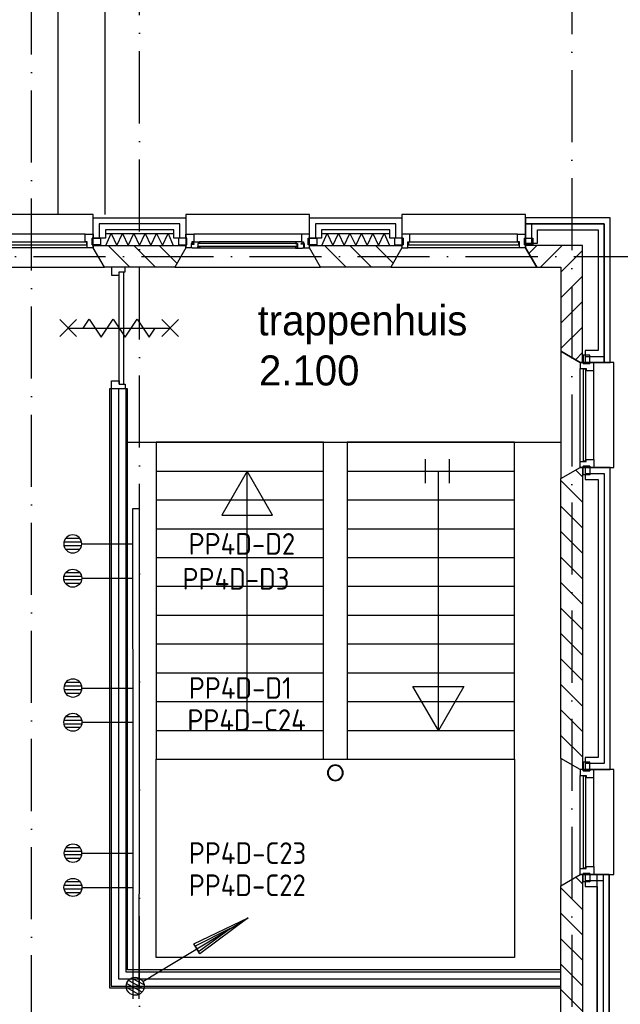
# Model space of a CAD drawing. Header units: millimetres. Extents: x 50250 to 324922, y 191 to 84291.
# Tile 42 of 44: x 230707 to 235709, y 51635 to 59834. Entities that reach past the tile are written whole.
import ezdxf
from ezdxf.enums import TextEntityAlignment as Align

# ---------------------------------------------------------------- set-up
doc = ezdxf.new("R2010")
doc.units = ezdxf.units.MM
doc.header["$LTSCALE"] = 100
doc.linetypes.add('DASHDOT', pattern=[9, 6, -1.5, 0, -1.5])
doc.layers.get('0').update_dxf_attribs({"linetype": 'CONTINUOUS'})
for name, color, linetype in [('AL$1----_ALGEMEEN', 7, 'CONTINUOUS'), ('AL$7----_STRAMIEN', 1, 'DASHDOT'), ('AL21----_BUITENWAND', 4, 'CONTINUOUS'), ('AL21K---_ISOLATIE', 1, 'CONTINUOUS'), ('AL22----_BINNENWAND', 7, 'CONTINUOUS'), ('AL24----_TRAPPEN', 7, 'CONTINUOUS'), ('AL27----_DAKEN', 7, 'CONTINUOUS'), ('AL28----_KONSTRUKTIE', 3, 'CONTINUOUS'), ('AL31----_BUITENKOZ', 7, 'CONTINUOUS'), ('AL32----_BINNENKOZ', 7, 'CONTINUOUS'), ('AL65----_BEVEILIGING', 7, 'CONTINUOUS'), ('ALL-----_REFLIJNEN', 8, 'CONTINUOUS'), ('ALXA3---_VOLZWART', 14, 'CONTINUOUS'), ('ALXAB---_PREFABBETON', 1, 'CONTINUOUS'), ('BOUW', 8, 'CONTINUOUS'), ('EB6441--_ATTRIB', 2, 'CONTINUOUS'), ('EL6126--_PVR', 3, 'CONTINUOUS'), ('EL61303-_WANDGOOT', 3, 'CONTINUOUS'), ('EL6441--_DATACOM', 3, 'CONTINUOUS')]:
    doc.layers.add(name, color=color, linetype=linetype)
doc.styles.add('1_8', font='ISO', dxfattribs={"height": 1.8})
doc.styles.add('BURO-025', font='BUROFONT.shx', dxfattribs={"height": 250})
doc.styles.add('NORATT', font='isocp.shx')

# ---------------------------------------------------------------- blocks, each defined once
blk = doc.blocks.new('ES4X2')
for p, q in [((-0.45, 1.4), (-0.45, 2.6)), ((-0.15, 1.265), (-0.15, 2.735)), ((0.15, 1.265), (0.15, 2.735)), ((0.45, 1.4), (0.45, 2.6)), ((0, 1.25), (0, -3))]:
    blk.add_line(p, q)
blk.add_circle((0, 2), 0.75)
at = {"style": '1_8', "flags": 8}
for tag, p in [('NUMMER', (1.25, 3.5)), ('CODE', (-1.25, 3.5))]:
    blk.add_attdef(tag, text='', height=1.8, rotation=90, dxfattribs=at).set_placement(p, align=Align.MIDDLE_LEFT)
blk.add_attdef('M_CODE', text='', height=1.8, dxfattribs=at).set_placement((0, 0), align=Align.MIDDLE_CENTER)
blk = doc.blocks.new('ES111201')
at = {"color": 0}
for p, q in [((0.375, 0.65), (5.5, 9.526)), ((0.735, 0.15), (-0.735, 0.15)), ((0.6, 0.45), (-0.6, 0.45)), ((0.735, -0.15), (-0.735, -0.15)), ((0.6, -0.45), (-0.6, -0.45))]:
    blk.add_line(p, q, dxfattribs=at)
for points in [[(2.567, 5.446), (5.5, 9.526), (3.433, 4.946)], [(3.217, 5.071), (4.625, 8.011), (2.783, 5.321)]]:
    blk.add_lwpolyline(points, close=True, dxfattribs=at)
blk.add_circle((0, 0), 0.75, dxfattribs=at)

msp = doc.modelspace()

# ---------------------------------------------------------------- linework, layer by layer
at = {"color": 8, "linetype": 'Continuous'}
for radius, start, end in [(65.7, 0, 180), (60.9, 0, 180), (65.7, 180, 0), (60.9, 180, 0)]:
    msp.add_arc((233335.6, 53562.9), radius, start, end, dxfattribs=at)
at = {"layer": 'AL$1----_ALGEMEEN', "color": 8}
for p, q in [((231604.5, 56315.9), (235215.1, 56315.9)), ((233237, 55560.6), (233237, 55560.6)), ((234829.1, 55560.6), (234829.1, 55560.6))]:
    msp.add_line(p, q, dxfattribs=at)
at = {"layer": 'AL$7----_STRAMIEN', "color": 1}
for p, q in [((235305.1, 76515.8), (235305.1, 40112.7)), ((89505, 57863.4), (239410, 57863.4))]:
    msp.add_line(p, q, dxfattribs=at)
for points in [[(230805.1, 47844.3), (230805.1, 76515.8)], [(231705.1, 40068.9), (231705.1, 76515.8)]]:
    msp.add_lwpolyline(points, dxfattribs=at)
at = {"layer": 'AL21----_BUITENWAND', "color": 8}
for p, q in [((231320.1, 58183.4), (232090.1, 58183.4)), ((231320.1, 58014.4), (231320.1, 58183.4)), ((232090.1, 58183.4), (232090.1, 58014.4)), ((233120.1, 58183.4), (233890.1, 58183.4)), ((233120.1, 58014.4), (233120.1, 58183.4)), ((233890.1, 58183.4), (233890.1, 58014.4)), ((235625.1, 58183.4), (234920.1, 58183.4)), ((234920.1, 58183.4), (234920.1, 57973.4)), ((235625.1, 56980.4), (235625.1, 58183.4)), ((231420.1, 58083.4), (231420.1, 58014.4)), ((231990.1, 58083.4), (231420.1, 58083.4)), ((231990.1, 58014.4), (231990.1, 58083.4)), ((233220.1, 58083.4), (233220.1, 58014.4)), ((233790.1, 58083.4), (233220.1, 58083.4)), ((233790.1, 58014.4), (233790.1, 58083.4)), ((235020.1, 58083.4), (235525.1, 58083.4)), ((235020.1, 57973.4), (235020.1, 58083.4)), ((235525.1, 58083.4), (235525.1, 57080.4)), ((231420.1, 58014.4), (231320.1, 58014.4)), ((232090.1, 58014.4), (231990.1, 58014.4)), ((233220.1, 58014.4), (233120.1, 58014.4)), ((233890.1, 58014.4), (233790.1, 58014.4)), ((234920.1, 57973.4), (235020.1, 57973.4)), ((235415.1, 57080.4), (235415.1, 56980.4)), ((235525.1, 57080.4), (235415.1, 57080.4)), ((235415.1, 56980.4), (235625.1, 56980.4)), ((235415.1, 56105.4), (235415.1, 56005.4)), ((235625.1, 56105.4), (235415.1, 56105.4)), ((235625.1, 53590.4), (235625.1, 56105.4)), ((235415.1, 56005.4), (235525.1, 56005.4)), ((235525.1, 56005.4), (235525.1, 53690.4)), ((235415.1, 53690.4), (235415.1, 53590.4)), ((235525.1, 53690.4), (235415.1, 53690.4)), ((235415.1, 53590.4), (235625.1, 53590.4)), ((235415.1, 52715.4), (235415.1, 52615.4)), ((235615.1, 52715.4), (235415.1, 52715.4)), ((235515.1, 52715.4), (235615.1, 52715.4)), ((235515.1, 50300.9), (235515.1, 52715.4)), ((235615.1, 50200.9), (235615.1, 52715.4)), ((235615.1, 52715.4), (235615.1, 50200.9)), ((235415.1, 52615.4), (235515.1, 52615.4)), ((235515.1, 52615.4), (235515.1, 50300.9))]:
    msp.add_line(p, q, dxfattribs=at)
at = {"layer": 'AL21K---_ISOLATIE', "color": 8, "linetype": 'Continuous'}
for p, q in [((231420.1, 58053.4), (231990.1, 58053.4)), ((231424.3, 57953.4), (231467.6, 58053.4)), ((231467.6, 58053.4), (231515.1, 57953.4)), ((231515.1, 57953.4), (231562.6, 58053.4)), ((231562.6, 58053.4), (231610.1, 57953.4)), ((231610.1, 57953.4), (231657.6, 58053.4)), ((231657.6, 58053.4), (231705.1, 57953.4)), ((231705.1, 57953.4), (231752.6, 58053.4)), ((231752.6, 58053.4), (231800.1, 57953.4)), ((231800.1, 57953.4), (231847.6, 58053.4)), ((231847.6, 58053.4), (231895.1, 57953.4)), ((231895.1, 57953.4), (231942.6, 58053.4)), ((231942.6, 58053.4), (231985.9, 57953.4)), ((233220.1, 58053.4), (233790.1, 58053.4)), ((233224.3, 57953.4), (233267.6, 58053.4)), ((233267.6, 58053.4), (233315.1, 57953.4)), ((233315.1, 57953.4), (233362.6, 58053.4)), ((233362.6, 58053.4), (233410.1, 57953.4)), ((233410.1, 57953.4), (233457.6, 58053.4)), ((233457.6, 58053.4), (233505.1, 57953.4)), ((233505.1, 57953.4), (233552.6, 58053.4)), ((233552.6, 58053.4), (233600.1, 57953.4)), ((233600.1, 57953.4), (233647.6, 58053.4)), ((233647.6, 58053.4), (233695.1, 57953.4)), ((233695.1, 57953.4), (233742.6, 58053.4)), ((233742.6, 58053.4), (233785.9, 57953.4)), ((231420.1, 57953.4), (231990.1, 57953.4)), ((233220.1, 57953.4), (233790.1, 57953.4))]:
    msp.add_line(p, q, dxfattribs=at)
at = {"layer": 'AL22----_BINNENWAND', "color": 8}
for p, q in [((231454.5, 56759.4), (231454.5, 51771.4)), ((231604.5, 56759.4), (231454.5, 56759.4)), ((231604.5, 51921.4), (231604.5, 56759.4)), ((235215.1, 51921.4), (231604.5, 51921.4)), ((235215.1, 51771.4), (235215.1, 51921.4)), ((231454.5, 51771.4), (235215.1, 51771.4))]:
    msp.add_line(p, q, dxfattribs=at)
at = {"layer": 'AL22----_BINNENWAND', "color": 8, "linetype": 'Continuous'}
for p, q in [((231469.5, 56759.4), (231469.5, 51786.4)), ((231589.5, 56759.4), (231589.5, 51906.4)), ((231589.5, 51906.4), (235215.1, 51906.4)), ((231469.5, 51786.4), (235215.1, 51786.4))]:
    msp.add_line(p, q, dxfattribs=at)
at = {"layer": 'AL24----_TRAPPEN', "color": 8}
for p, q in [((233237, 56315.9), (231842.1, 56315.9)), ((231842.1, 56315.9), (231842.1, 53675.9)), ((233237, 53675.9), (233237, 56315.9)), ((233434.3, 56315.9), (233434.3, 53675.9)), ((234829.1, 56315.9), (233434.3, 56315.9)), ((234829.1, 53675.9), (234829.1, 56315.9)), ((234087.8, 55975.9), (234087.8, 56175.9)), ((234287.8, 55975.9), (234287.8, 56175.9)), ((231842.1, 56075.9), (233237, 56075.9)), ((232601.9, 56075.9), (232390.3, 55709.4)), ((232601.9, 53915.9), (232601.9, 56075.9)), ((232813.6, 55709.4), (232601.9, 56075.9)), ((233434.3, 56075.9), (234829.1, 56075.9)), ((234194.1, 53915.9), (234194.1, 56075.9)), ((231842.1, 55835.9), (233237, 55835.9)), ((233434.3, 55835.9), (234829.1, 55835.9)), ((232390.3, 55709.4), (232813.6, 55709.4)), ((231842.1, 55595.9), (233237, 55595.9)), ((233434.3, 55595.9), (234829.1, 55595.9)), ((231842.1, 55355.9), (233237, 55355.9)), ((233434.3, 55355.9), (234829.1, 55355.9)), ((231842.1, 55115.9), (233237, 55115.9)), ((233434.3, 55115.9), (234829.1, 55115.9)), ((231842.1, 54875.9), (233234.3, 54875.9)), ((233434.3, 54875.9), (234826.4, 54875.9)), ((231842.1, 54635.9), (233234.3, 54635.9)), ((233434.3, 54635.9), (234826.4, 54635.9)), ((231842.1, 54395.9), (233234.3, 54395.9)), ((233434.3, 54395.9), (234826.4, 54395.9)), ((234194.1, 53915.9), (233982.4, 54282.4)), ((233982.4, 54282.4), (234405.7, 54282.4)), ((234405.7, 54282.4), (234194.1, 53915.9)), ((231842.1, 54155.9), (233237, 54155.9)), ((233434.3, 54155.9), (234829.1, 54155.9)), ((231842.1, 53915.9), (233237, 53915.9)), ((233434.3, 53915.9), (234829.1, 53915.9)), ((231842.1, 53675.9), (233237, 53675.9)), ((231842.1, 53675.9), (234829.1, 53675.9)), ((231842.1, 52025.9), (231842.1, 53675.9)), ((233434.3, 53675.9), (234829.1, 53675.9)), ((234829.1, 53675.9), (234829.1, 52025.9)), ((234829.1, 52025.9), (231842.1, 52025.9))]:
    msp.add_line(p, q, dxfattribs=at)
at = {"layer": 'AL27----_DAKEN', "color": 8}
for p, q in [((231415.1, 75873.4), (231415.1, 58213.4)), ((231025.1, 75483.4), (231025.1, 58213.4))]:
    msp.add_line(p, q, dxfattribs=at)
at = {"layer": 'AL28----_KONSTRUKTIE', "color": 8}
for p, q in [((231320.1, 57953.4), (232090.1, 57953.4)), ((231320.1, 57933.4), (231320.1, 57953.4)), ((231412.5, 57773.4), (231320.1, 57933.4)), ((232090.1, 57933.4), (231997.8, 57773.4)), ((232090.1, 57953.4), (232090.1, 57933.4)), ((233120.1, 57953.4), (233890.1, 57953.4)), ((233120.1, 57933.4), (233120.1, 57953.4)), ((233212.5, 57773.4), (233120.1, 57933.4)), ((233890.1, 57933.4), (233797.8, 57773.4)), ((233890.1, 57953.4), (233890.1, 57933.4)), ((231997.8, 57773.4), (231412.5, 57773.4)), ((233797.8, 57773.4), (233212.5, 57773.4)), ((235215.1, 56013), (235375.1, 56105.4)), ((235375.1, 56105.4), (235395.1, 56105.4)), ((235395.1, 56105.4), (235395.1, 53590.4)), ((235215.1, 53682.8), (235215.1, 56013)), ((235375.1, 53590.4), (235215.1, 53682.8)), ((235395.1, 53590.4), (235375.1, 53590.4)), ((235215.1, 52623), (235375.1, 52715.4)), ((235375.1, 52715.4), (235395.1, 52715.4)), ((235395.1, 52715.4), (235395.1, 50200.9)), ((235215.1, 50293.3), (235215.1, 52623))]:
    msp.add_line(p, q, dxfattribs=at)
at = {"layer": 'AL28----_KONSTRUKTIE', "color": 8, "linetype": 'Continuous'}
for p, q in [((235395.1, 57953.4), (234920.1, 57953.4)), ((234920.1, 57953.4), (234920.1, 57933.4)), ((234920.1, 57933.4), (235012.5, 57773.4)), ((235395.1, 56980.4), (235395.1, 57953.4)), ((235012.5, 57773.4), (235215.1, 57773.4)), ((235215.1, 57773.4), (235215.1, 57072.8)), ((235215.1, 57072.8), (235375.1, 56980.4)), ((235375.1, 56980.4), (235395.1, 56980.4))]:
    msp.add_line(p, q, dxfattribs=at)
at = {"layer": 'AL31----_BUITENKOZ', "color": 8}
for p, q in [((231320.1, 58213.4), (230290.1, 58213.4)), ((231320.1, 57933.4), (231320.1, 58213.4)), ((232090.1, 58213.4), (232090.1, 57933.4)), ((233120.1, 58213.4), (232090.1, 58213.4)), ((233120.1, 57933.4), (233120.1, 58213.4)), ((231253.1, 58047.4), (230357.1, 58047.4)), ((231310.1, 58014.4), (231381.1, 58014.4)), ((231310.1, 57958.4), (231310.1, 58014.4)), ((231381.1, 58014.4), (231381.1, 57958.4)), ((232100.1, 58014.4), (232029.1, 58014.4)), ((232029.1, 58014.4), (232029.1, 57958.4)), ((232090.1, 58047.4), (232157.1, 58047.4)), ((232090.1, 58014.4), (232090.1, 58047.4)), ((232100.1, 58014.4), (232090.1, 58014.4)), ((232100.1, 57958.4), (232100.1, 58014.4)), ((232100.1, 57958.4), (232100.1, 58014.4)), ((232134.1, 57969.4), (232134.1, 57933.4)), ((232140.1, 57969.4), (232134.1, 57969.4)), ((232140.1, 57984.4), (232140.1, 57969.4)), ((232157.1, 57984.4), (232140.1, 57984.4)), ((232151.8, 57984.4), (232157.1, 57984.4)), ((232151.8, 57969.4), (232151.8, 57984.4)), ((232159.8, 57969.4), (232151.8, 57969.4)), ((233053.1, 58047.4), (232157.1, 58047.4)), ((232157.1, 58047.4), (232157.1, 57984.4)), ((232157.1, 57984.4), (232204.3, 57984.4)), ((232159.8, 57964.4), (232159.8, 57969.4)), ((232189.3, 57971.4), (232189.3, 57930.4)), ((232206.3, 57971.4), (232189.3, 57971.4)), ((233006, 57984.4), (232204.3, 57984.4)), ((232204.3, 57984.4), (232206.3, 57971.4)), ((233006, 57984.4), (233003.9, 57971.4)), ((233003.9, 57971.4), (233020.9, 57971.4)), ((233053.1, 57984.4), (233006, 57984.4)), ((233020.9, 57971.4), (233020.9, 57930.4)), ((233050.4, 57969.4), (233058.4, 57969.4)), ((233050.4, 57964.4), (233050.4, 57969.4)), ((233053.1, 58047.4), (233053.1, 57984.4)), ((233120.1, 58047.4), (233053.1, 58047.4)), ((233058.4, 57984.4), (233053.1, 57984.4)), ((233053.1, 57984.4), (233070.1, 57984.4)), ((233058.4, 57969.4), (233058.4, 57984.4)), ((233070.1, 57984.4), (233070.1, 57969.4)), ((233070.1, 57969.4), (233076.1, 57969.4)), ((233076.1, 57969.4), (233076.1, 57933.4)), ((233110.1, 58014.4), (233120.1, 58014.4)), ((233110.1, 57958.4), (233110.1, 58014.4)), ((233110.1, 58014.4), (233181.1, 58014.4)), ((233110.1, 57958.4), (233110.1, 58014.4)), ((233120.1, 58014.4), (233120.1, 58047.4)), ((233181.1, 58014.4), (233181.1, 57958.4)), ((231270.1, 57933.4), (230340.1, 57933.4)), ((231381.1, 57958.4), (231310.1, 57958.4)), ((231412.5, 57773.4), (231320.1, 57933.4)), ((232090.1, 57933.4), (231997.8, 57773.4)), ((232029.1, 57958.4), (232100.1, 57958.4)), ((232090.1, 57958.4), (232100.1, 57958.4)), ((232090.1, 57933.4), (232090.1, 57958.4)), ((232134.1, 57933.4), (232090.1, 57933.4)), ((232137.3, 57964.4), (232159.8, 57964.4)), ((232137.3, 57934.6), (232137.3, 57964.4)), ((232144.4, 57934.6), (232137.3, 57934.6)), ((232146.8, 57930.4), (232144.4, 57934.6)), ((232189.3, 57930.4), (232146.8, 57930.4)), ((232189.3, 57946.2), (232206.3, 57946.2)), ((232189.3, 57932.7), (232189.3, 57946.2)), ((232206.3, 57932.7), (232189.3, 57932.7)), ((233020.9, 57930.4), (232189.3, 57930.4)), ((232206.3, 57946.2), (232206.3, 57932.7)), ((233003.9, 57946.2), (233003.9, 57932.7)), ((233020.9, 57946.2), (233003.9, 57946.2)), ((233003.9, 57932.7), (233020.9, 57932.7)), ((233020.9, 57932.7), (233020.9, 57946.2)), ((233020.9, 57930.4), (233063.4, 57930.4)), ((233072.9, 57964.4), (233050.4, 57964.4)), ((233063.4, 57930.4), (233065.9, 57934.6)), ((233065.9, 57934.6), (233072.9, 57934.6)), ((233072.9, 57934.6), (233072.9, 57964.4)), ((233076.1, 57933.4), (233120.1, 57933.4)), ((233120.1, 57958.4), (233110.1, 57958.4)), ((233181.1, 57958.4), (233110.1, 57958.4)), ((233120.1, 57933.4), (233120.1, 57958.4)), ((233212.5, 57773.4), (233120.1, 57933.4)), ((230197.8, 57773.4), (231412.5, 57773.4)), ((231997.8, 57773.4), (233212.5, 57773.4))]:
    msp.add_line(p, q, dxfattribs=at)
at = {"layer": 'AL31----_BUITENKOZ', "color": 8, "linetype": 'Continuous'}
for p, q in [((231265.1, 57980.4), (230345.1, 57980.4)), ((231253.1, 58047.4), (231320.1, 58047.4)), ((231253.1, 58047.4), (231253.1, 58047.4)), ((231253.1, 58047.4), (231253.1, 58047.4)), ((231253.1, 58047.4), (231253.1, 58047.4)), ((231253.1, 58047.4), (231253.1, 58047.4)), ((231253.1, 57984.4), (231253.1, 58047.4)), ((231270.1, 57984.4), (231253.1, 57984.4)), ((231265.1, 57959.4), (231265.1, 57980.4)), ((231270.1, 57933.4), (231270.1, 57984.4)), ((231310.1, 58014.4), (231310.1, 57958.4)), ((231320.1, 58014.4), (231310.1, 58014.4)), ((231320.1, 58047.4), (231320.1, 58014.4)), ((232191.3, 57969.4), (232191.3, 57948.4)), ((233018.9, 57969.4), (232191.3, 57969.4)), ((233018.9, 57948.4), (233018.9, 57969.4)), ((230345.1, 57959.4), (231265.1, 57959.4)), ((231320.1, 57933.4), (231270.1, 57933.4)), ((231270.1, 57933.4), (231270.1, 57933.4)), ((231310.1, 57958.4), (231320.1, 57958.4)), ((231320.1, 57958.4), (231320.1, 57933.4)), ((231320.1, 57958.4), (231320.1, 57958.4)), ((232191.3, 57948.4), (233018.9, 57948.4))]:
    msp.add_line(p, q, dxfattribs=at)
at = {"layer": 'AL31----_BUITENKOZ', "color": 8}
for points in [[(233890.1, 57933.4), (233797.8, 57773.4), (235012.5, 57773.4), (234920.1, 57933.4), (234920.1, 58213.4), (233890.1, 58213.4)], [(233900.1, 57958.4), (233900.1, 58014.4), (233829.1, 58014.4), (233829.1, 57958.4)], [(234910.1, 57958.4), (234910.1, 58014.4), (234981.1, 58014.4), (234981.1, 57958.4)], [(235375.1, 56980.4), (235215.1, 57072.8), (235215.1, 56013), (235375.1, 56105.4), (235655.1, 56105.4), (235655.1, 56980.4)], [(235400.1, 56970.4), (235456.1, 56970.4), (235456.1, 57041.4), (235400.1, 57041.4)], [(235400.1, 56115.4), (235456.1, 56115.4), (235456.1, 56044.4), (235400.1, 56044.4)], [(235375.1, 53590.4), (235215.1, 53682.8), (235215.1, 52623), (235375.1, 52715.4), (235655.1, 52715.4), (235655.1, 53590.4)], [(235400.1, 53580.4), (235456.1, 53580.4), (235456.1, 53651.4), (235400.1, 53651.4)], [(235400.1, 52725.4), (235456.1, 52725.4), (235456.1, 52654.4), (235400.1, 52654.4)]]:
    msp.add_lwpolyline(points, close=True, dxfattribs=at)
at = {"layer": 'AL31----_BUITENKOZ', "color": 8, "linetype": 'Continuous'}
for points in [[(233940.1, 57933.4), (233940.1, 57933.4), (233940.1, 57984.4), (233957.1, 57984.4), (233957.1, 58047.4), (233957.1, 58047.4), (233957.1, 58047.4), (233957.1, 58047.4), (233957.1, 58047.4), (233890.1, 58047.4), (233890.1, 58014.4), (233900.1, 58014.4), (233900.1, 57958.4), (233890.1, 57958.4), (233890.1, 57958.4), (233890.1, 57933.4)], [(234865.1, 57959.4), (234865.1, 57980.4), (233945.1, 57980.4), (233945.1, 57959.4)], [(234870.1, 57933.4), (234870.1, 57933.4), (234870.1, 57984.4), (234853.1, 57984.4), (234853.1, 58047.4), (234853.1, 58047.4), (234853.1, 58047.4), (234853.1, 58047.4), (234853.1, 58047.4), (234920.1, 58047.4), (234920.1, 58014.4), (234910.1, 58014.4), (234910.1, 57958.4), (234920.1, 57958.4), (234920.1, 57958.4), (234920.1, 57933.4)], [(235375.1, 56930.4), (235375.1, 56930.4), (235426.1, 56930.4), (235426.1, 56913.4), (235489.1, 56913.4), (235489.1, 56913.4), (235489.1, 56913.4), (235489.1, 56913.4), (235489.1, 56913.4), (235489.1, 56980.4), (235456.1, 56980.4), (235456.1, 56970.4), (235400.1, 56970.4), (235400.1, 56980.4), (235400.1, 56980.4), (235375.1, 56980.4)], [(235401.1, 56160.4), (235422.1, 56160.4), (235422.1, 56925.4), (235401.1, 56925.4)], [(235375.1, 56155.4), (235375.1, 56155.4), (235426.1, 56155.4), (235426.1, 56172.4), (235489.1, 56172.4), (235489.1, 56172.4), (235489.1, 56172.4), (235489.1, 56172.4), (235489.1, 56172.4), (235489.1, 56105.4), (235456.1, 56105.4), (235456.1, 56115.4), (235400.1, 56115.4), (235400.1, 56105.4), (235400.1, 56105.4), (235375.1, 56105.4)], [(235375.1, 53540.4), (235375.1, 53540.4), (235426.1, 53540.4), (235426.1, 53523.4), (235489.1, 53523.4), (235489.1, 53523.4), (235489.1, 53523.4), (235489.1, 53523.4), (235489.1, 53523.4), (235489.1, 53590.4), (235456.1, 53590.4), (235456.1, 53580.4), (235400.1, 53580.4), (235400.1, 53590.4), (235400.1, 53590.4), (235375.1, 53590.4)], [(235401.1, 52770.4), (235422.1, 52770.4), (235422.1, 53535.4), (235401.1, 53535.4)], [(235375.1, 52765.4), (235375.1, 52765.4), (235426.1, 52765.4), (235426.1, 52782.4), (235489.1, 52782.4), (235489.1, 52782.4), (235489.1, 52782.4), (235489.1, 52782.4), (235489.1, 52782.4), (235489.1, 52715.4), (235456.1, 52715.4), (235456.1, 52725.4), (235400.1, 52725.4), (235400.1, 52715.4), (235400.1, 52715.4), (235375.1, 52715.4)]]:
    msp.add_lwpolyline(points, close=True, dxfattribs=at)
at = {"layer": 'AL31----_BUITENKOZ', "color": 8}
for points in [[(234853.1, 58047.4), (233957.1, 58047.4)], [(234870.1, 57933.4), (233940.1, 57933.4)], [(235375.1, 56155.4), (235375.1, 56930.4)], [(235489.1, 56172.4), (235489.1, 56913.4)], [(235375.1, 52765.4), (235375.1, 53540.4)], [(235489.1, 52782.4), (235489.1, 53523.4)]]:
    msp.add_lwpolyline(points, dxfattribs=at)
at = {"layer": 'AL32----_BINNENKOZ', "color": 8}
for p, q in [((231472.5, 57773.4), (231472.5, 57706.4)), ((231586.5, 57773.4), (231472.5, 57773.4)), ((231535.5, 56799.4), (231535.5, 57733.4)), ((231535.5, 57733.4), (231586.5, 57733.4)), ((231535.5, 57706.4), (231535.5, 57733.4)), ((231575.5, 56799.4), (231575.5, 57733.4)), ((231586.5, 57733.4), (231586.5, 57773.4)), ((231472.5, 57706.4), (231535.5, 57706.4)), ((231472.5, 56826.4), (231535.5, 56826.4)), ((231472.5, 56759.4), (231472.5, 56826.4)), ((231535.5, 56826.4), (231535.5, 56799.4)), ((231586.5, 56759.4), (231472.5, 56759.4)), ((231535.5, 56799.4), (231586.5, 56799.4)), ((231586.5, 56799.4), (231586.5, 56759.4))]:
    msp.add_line(p, q, dxfattribs=at)
at = {"layer": 'AL65----_BEVEILIGING', "color": 8, "linetype": 'Continuous'}
for p, q in [((231040.5, 57196.4), (231180.5, 57336.4)), ((231040.5, 57336.4), (231180.5, 57196.4)), ((231235.5, 57266.4), (231285.5, 57341.4)), ((231285.5, 57341.4), (231385.5, 57191.4)), ((231435.5, 57266.4), (231485.5, 57341.4)), ((231485.5, 57341.4), (231585.5, 57191.4)), ((231635.5, 57266.4), (231685.5, 57341.4)), ((231685.5, 57341.4), (231785.5, 57191.4)), ((231890.5, 57196.4), (232030.5, 57336.4)), ((231890.5, 57336.4), (232030.5, 57196.4)), ((231110.5, 57266.4), (231960.5, 57266.4)), ((231385.5, 57191.4), (231435.5, 57266.4)), ((231585.5, 57191.4), (231635.5, 57266.4)), ((231785.5, 57191.4), (231835.5, 57266.4))]:
    msp.add_line(p, q, dxfattribs=at)
at = {"layer": 'ALL-----_REFLIJNEN', "color": 8, "linetype": 'Continuous'}
for p, q in [((232040.1, 58133.4), (231370.1, 58133.4)), ((231370.1, 58133.4), (231370.1, 58014.4)), ((232040.1, 58014.4), (232040.1, 58133.4)), ((233170.1, 58133.4), (233170.1, 58014.4)), ((233840.1, 58133.4), (233170.1, 58133.4)), ((233840.1, 58014.4), (233840.1, 58133.4)), ((235575.1, 58133.4), (234920.1, 58133.4)), ((234920.1, 58133.4), (235575.1, 58133.4)), ((235575.1, 58133.4), (234970.1, 58133.4)), ((234970.1, 58133.4), (234970.1, 57973.4)), ((235575.1, 57030.4), (235575.1, 58133.4)), ((235575.1, 56980.4), (235575.1, 58133.4)), ((235575.1, 58133.4), (235575.1, 56980.4)), ((235415.1, 57030.4), (235575.1, 57030.4)), ((231529.5, 56759.4), (231529.5, 51846.4)), ((235415.1, 56055.4), (235575.1, 56055.4)), ((235575.1, 56055.4), (235575.1, 53640.4)), ((235575.1, 53640.4), (235415.1, 53640.4)), ((235415.1, 52665.4), (235565.1, 52665.4)), ((235565.1, 52715.4), (235565.1, 50313.4)), ((235565.1, 52665.4), (235565.1, 50313.4)), ((231529.5, 51846.4), (235215.1, 51846.4))]:
    msp.add_line(p, q, dxfattribs=at)
at = {"layer": 'ALXA3---_VOLZWART', "color": 8}
for p, q in [((232040.1, 58133.4), (231370.1, 58133.4)), ((231370.1, 58133.4), (231370.1, 58014.4)), ((232040.1, 58014.4), (232040.1, 58133.4)), ((233170.1, 58133.4), (233170.1, 58014.4)), ((233840.1, 58133.4), (233170.1, 58133.4)), ((233840.1, 58014.4), (233840.1, 58133.4)), ((235575.1, 58133.4), (234970.1, 58133.4)), ((234970.1, 58133.4), (234970.1, 57973.4)), ((235575.1, 57030.4), (235575.1, 58133.4)), ((235415.1, 57030.4), (235575.1, 57030.4)), ((235415.1, 56055.4), (235575.1, 56055.4)), ((235575.1, 56055.4), (235575.1, 53640.4)), ((235575.1, 53640.4), (235415.1, 53640.4)), ((235415.1, 52665.4), (235565.1, 52665.4)), ((235565.1, 52715.4), (235565.1, 50250.9)), ((235565.1, 52665.4), (235565.1, 50250.9))]:
    msp.add_line(p, q, dxfattribs=at)
at = {"layer": 'ALXAB---_PREFABBETON', "color": 8}
for p, q in [((231444.6, 57953.4), (231624.6, 57773.4)), ((231656.8, 57953.4), (231836.8, 57773.4)), ((231868.9, 57953.4), (232016.5, 57805.8)), ((232081, 57953.4), (232090.1, 57944.3)), ((233244.6, 57953.4), (233424.6, 57773.4)), ((233456.8, 57953.4), (233636.8, 57773.4)), ((233668.9, 57953.4), (233816.5, 57805.8)), ((233881, 57953.4), (233890.1, 57944.3)), ((234946.8, 57887.2), (235012.9, 57953.4)), ((235045.1, 57773.4), (235225.1, 57953.4)), ((235215.1, 57731.3), (235395.1, 57911.3)), ((235215.1, 57519.2), (235395.1, 57699.2)), ((235215.1, 57307), (235395.1, 57487)), ((235215.1, 57094.9), (235395.1, 57274.9)), ((235335.6, 57003.2), (235395.1, 57062.8)), ((235338.8, 56084.4), (235395.1, 56028.1)), ((235215.1, 55996), (235395.1, 55816)), ((235215.1, 55783.9), (235395.1, 55603.9)), ((235215.1, 55571.7), (235395.1, 55391.7)), ((235215.1, 55359.6), (235395.1, 55179.6)), ((235215.1, 55147.5), (235395.1, 54967.5)), ((235215.1, 54935.3), (235395.1, 54755.3)), ((235215.1, 54723.2), (235395.1, 54543.2)), ((235215.1, 54511.1), (235395.1, 54331.1)), ((235215.1, 54298.9), (235395.1, 54118.9)), ((235215.1, 54086.8), (235395.1, 53906.8)), ((235215.1, 53874.7), (235395.1, 53694.7)), ((235338.8, 52694.4), (235395.1, 52638.1)), ((235215.1, 52606), (235395.1, 52426)), ((235215.1, 52393.9), (235395.1, 52213.9)), ((235215.1, 52181.7), (235395.1, 52001.7)), ((235215.1, 51969.6), (235395.1, 51789.6)), ((235215.1, 51757.5), (235395.1, 51577.5))]:
    msp.add_line(p, q, dxfattribs=at)
at = {"layer": 'EL61303-_WANDGOOT'}
for p, q in [((231703.4, 55759.8, -1500), (231646.9, 55759.8, -1500)), ((231646.9, 55759.8, -1500), (231649.5, 53426.5, -1500)), ((231703.4, 53426.5, -1500), (231703.4, 55759.8, -1500))]:
    msp.add_line(p, q, dxfattribs=at)
at = {"layer": 'EL6441--_DATACOM'}
for p, q in [((231649.5, 53426.5, -1500), (231649.5, 51680.5, -1500)), ((231701.3, 51680.5, -1500), (231703.4, 53426.5, -1500))]:
    msp.add_line(p, q, dxfattribs=at)

# ---------------------------------------------------------------- block references
at = {"layer": 'EL6126--_PVR', "xscale": 99.99999999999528, "yscale": 99.99999999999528, "zscale": 99.99999999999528, "rotation": 331.2781252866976}
msp.add_blockref('ES111201', (231669.3, 51785.5, -1500), dxfattribs=at)
at = {"layer": 'EL6441--_DATACOM'}
ref = msp.add_blockref('ES4X2', (231349, 55468.7, -1500), dxfattribs=dict(at, xscale=-100, yscale=100, zscale=100, rotation=90))
ref.add_attrib('CODE', 'PP4D-D2', dxfattribs={"layer": 'EB6441--_ATTRIB', "color": 1, "height": 180, "style": 'NORATT', "flags": 8}).set_placement((232114.1, 55469.2, -1500), align=Align.MIDDLE_LEFT)
ref = msp.add_blockref('ES4X2', (231349, 55183.7, -1500), dxfattribs=dict(at, xscale=100, yscale=100, zscale=100, rotation=90))
ref.add_attrib('CODE', 'PP4D-D3', dxfattribs={"layer": 'EB6441--_ATTRIB', "color": 1, "height": 180, "style": 'NORATT', "flags": 8}).set_placement((232953.4, 55178.3, -1500), align=Align.MIDDLE_RIGHT)
ref = msp.add_blockref('ES4X2', (231350.3, 54269, -1500), dxfattribs=dict(at, xscale=-100, yscale=100, zscale=100, rotation=90))
ref.add_attrib('CODE', 'PP4D-D1', dxfattribs={"layer": 'EB6441--_ATTRIB', "color": 1, "height": 180, "style": 'NORATT', "flags": 8}).set_placement((232115.4, 54269.4, -1500), align=Align.MIDDLE_LEFT)
ref = msp.add_blockref('ES4X2', (231350.3, 53984, -1500), dxfattribs=dict(at, xscale=100, yscale=100, zscale=100, rotation=90))
ref.add_attrib('CODE', 'PP4D-C24', dxfattribs={"layer": 'EB6441--_ATTRIB', "color": 1, "height": 180, "style": 'NORATT', "flags": 8}).set_placement((233089, 54001.8, -1500), align=Align.MIDDLE_RIGHT)
ref = msp.add_blockref('ES4X2', (231350.6, 52893.9, -1500), dxfattribs=dict(at, xscale=-100, yscale=100, zscale=100, rotation=90))
ref.add_attrib('CODE', 'PP4D-C23', dxfattribs={"layer": 'EB6441--_ATTRIB', "color": 1, "height": 180, "style": 'NORATT', "flags": 8}).set_placement((232115.7, 52894.3, -1500), align=Align.MIDDLE_LEFT)
ref = msp.add_blockref('ES4X2', (231350.6, 52608.9, -1500), dxfattribs=dict(at, xscale=100, yscale=100, zscale=100, rotation=90))
ref.add_attrib('CODE', 'PP4D-C22', dxfattribs={"layer": 'EB6441--_ATTRIB', "color": 1, "height": 180, "style": 'NORATT', "flags": 8}).set_placement((233089.3, 52626.7, -1500), align=Align.MIDDLE_RIGHT)

# ---------------------------------------------------------------- texts
at = {"layer": 'BOUW', "style": 'BURO-025'}
for s, p in [('trappenhuis', (232688.1, 57205.3)), ('2.100', (232700, 56788.6))]:
    msp.add_text(s, height=250, dxfattribs=at).set_placement(p)

doc.saveas('drawing.dxf')
